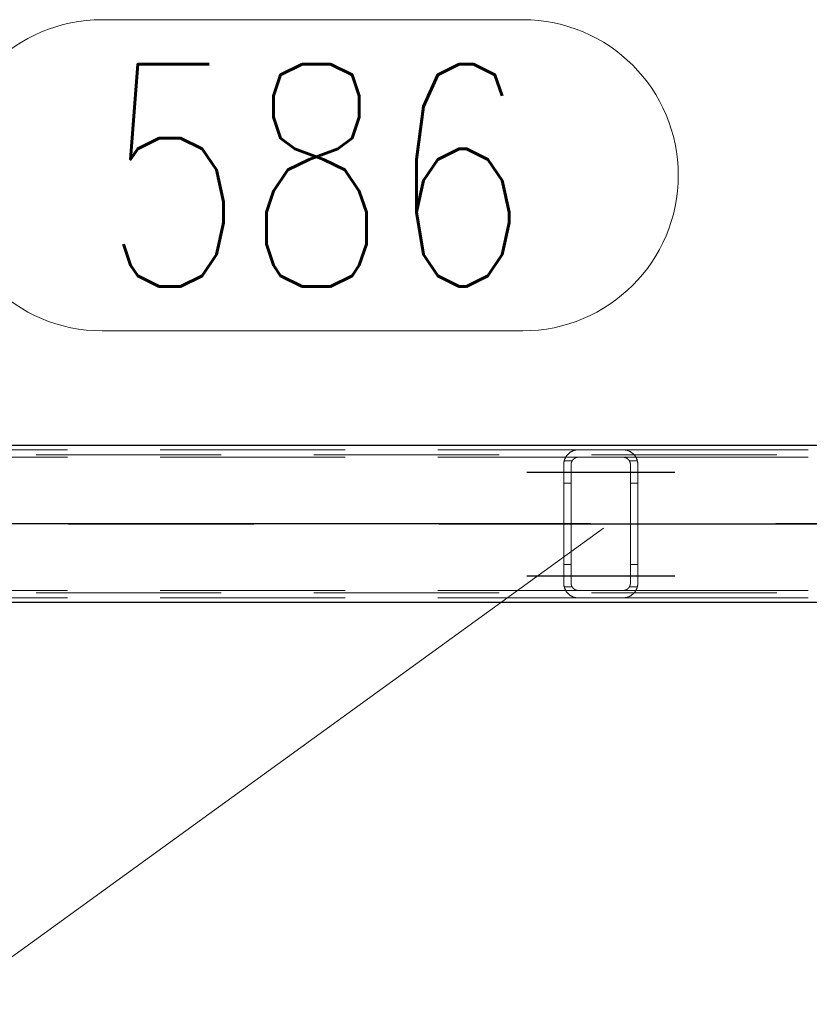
# Model space of a CAD drawing. Header units: millimetres. Extents: x -851 to 2, y 9346 to 10016.
# Tile 88 of 256: x -752 to -741, y 9569 to 9583. Entities that reach past the tile are written whole.
import ezdxf

# ---------------------------------------------------------------- set-up
doc = ezdxf.new("R2010")
doc.units = ezdxf.units.MM
doc.header["$LTSCALE"] = 10
doc.linetypes.add('HIDDEN', pattern=[0.375, 0.25, -0.125])
doc.linetypes.add('MITTE', pattern=[2, 1.25, -0.25, 0.25, -0.25])
for name, color, linetype, lineweight in [('PS_Hidden', 2, 'HIDDEN', 9), ('PS_Pos', 1, 'Continuous', 15), ('PS_Shape', 161, 'Continuous', 30), ('PS_SOLID', 7, 'Continuous', 30)]:
    doc.layers.add(name, color=color, linetype=linetype, lineweight=lineweight)
doc.layers.add('PS_Mid', color=5, linetype='MITTE')
doc.styles.add('simplex', font='simplex.shx', dxfattribs={"width": 0.75})

# ---------------------------------------------------------------- blocks, each defined once
blk = doc.blocks.new('*X706')
at = {"layer": 'PS_Hidden', "color": 2, "linetype": 'HIDDEN'}
for p, q in [((-753.568, 9576.79), (-744.168, 9576.79)), ((-744.229, 9576.781), (-744.223, 9576.783)), ((-744.223, 9576.783), (-744.218, 9576.784)), ((-744.218, 9576.784), (-744.211, 9576.786)), ((-744.211, 9576.786), (-744.205, 9576.787)), ((-744.205, 9576.787), (-744.198, 9576.788)), ((-744.198, 9576.788), (-744.191, 9576.789)), ((-744.191, 9576.789), (-744.183, 9576.79)), ((-744.183, 9576.79), (-744.176, 9576.79)), ((-744.176, 9576.79), (-744.168, 9576.79)), ((-744.168, 9576.79), (-743.568, 9576.79)), ((-744.168, 9576.79), (-744.168, 9576.79)), ((-743.568, 9576.79), (-743.561, 9576.79)), ((-743.568, 9576.79), (-734.22, 9576.79)), ((-743.561, 9576.79), (-743.554, 9576.79)), ((-743.554, 9576.79), (-743.547, 9576.789)), ((-743.547, 9576.789), (-743.54, 9576.788)), ((-743.54, 9576.788), (-743.533, 9576.787)), ((-743.533, 9576.787), (-743.526, 9576.786)), ((-743.526, 9576.786), (-743.519, 9576.784)), ((-743.519, 9576.784), (-743.513, 9576.783)), ((-743.513, 9576.783), (-743.507, 9576.781)), ((-486.492, 9576.72), (-781.692, 9576.72)), ((-753.568, 9576.69), (-744.168, 9576.69)), ((-744.36, 9576.647), (-744.359, 9576.652)), ((-744.359, 9576.652), (-744.357, 9576.656)), ((-744.357, 9576.656), (-744.356, 9576.661)), ((-744.356, 9576.661), (-744.354, 9576.665)), ((-744.354, 9576.665), (-744.352, 9576.67)), ((-744.352, 9576.67), (-744.35, 9576.674)), ((-744.35, 9576.674), (-744.348, 9576.678)), ((-744.348, 9576.678), (-744.346, 9576.682)), ((-744.346, 9576.682), (-744.344, 9576.686)), ((-744.344, 9576.686), (-744.342, 9576.69)), ((-744.342, 9576.69), (-744.339, 9576.694)), ((-744.339, 9576.694), (-744.337, 9576.698)), ((-744.337, 9576.698), (-744.334, 9576.702)), ((-744.334, 9576.702), (-744.332, 9576.706)), ((-744.332, 9576.706), (-744.329, 9576.709)), ((-744.329, 9576.709), (-744.326, 9576.713)), ((-744.326, 9576.713), (-744.324, 9576.716)), ((-744.324, 9576.716), (-744.321, 9576.72)), ((-744.321, 9576.72), (-744.318, 9576.723)), ((-744.318, 9576.723), (-744.315, 9576.727)), ((-744.315, 9576.727), (-744.312, 9576.73)), ((-744.312, 9576.73), (-744.309, 9576.733)), ((-744.309, 9576.733), (-744.305, 9576.736)), ((-744.305, 9576.736), (-744.302, 9576.739)), ((-744.302, 9576.739), (-744.299, 9576.742)), ((-744.299, 9576.742), (-744.296, 9576.745)), ((-744.296, 9576.745), (-744.292, 9576.747)), ((-744.292, 9576.747), (-744.289, 9576.75)), ((-744.289, 9576.75), (-744.285, 9576.753)), ((-744.285, 9576.753), (-744.281, 9576.756)), ((-744.281, 9576.756), (-744.277, 9576.758)), ((-744.277, 9576.758), (-744.273, 9576.761)), ((-744.273, 9576.761), (-744.268, 9576.763)), ((-744.268, 9576.763), (-744.264, 9576.766)), ((-744.264, 9576.766), (-744.259, 9576.768)), ((-744.259, 9576.768), (-744.255, 9576.771)), ((-744.255, 9576.771), (-744.25, 9576.773)), ((-744.25, 9576.773), (-744.245, 9576.775)), ((-744.249, 9576.65), (-744.25, 9576.648)), ((-744.247, 9576.652), (-744.249, 9576.65)), ((-744.246, 9576.654), (-744.247, 9576.652)), ((-744.244, 9576.655), (-744.246, 9576.654)), ((-744.245, 9576.775), (-744.24, 9576.777)), ((-744.243, 9576.657), (-744.244, 9576.655)), ((-744.241, 9576.659), (-744.243, 9576.657)), ((-744.24, 9576.661), (-744.241, 9576.659)), ((-744.24, 9576.777), (-744.234, 9576.779)), ((-744.238, 9576.662), (-744.24, 9576.661)), ((-744.236, 9576.664), (-744.238, 9576.662)), ((-744.234, 9576.665), (-744.236, 9576.664)), ((-744.234, 9576.779), (-744.229, 9576.781)), ((-744.233, 9576.667), (-744.234, 9576.665)), ((-744.231, 9576.668), (-744.233, 9576.667)), ((-744.229, 9576.67), (-744.231, 9576.668)), ((-744.227, 9576.671), (-744.229, 9576.67)), ((-744.225, 9576.673), (-744.227, 9576.671)), ((-744.223, 9576.674), (-744.225, 9576.673)), ((-744.22, 9576.676), (-744.223, 9576.674)), ((-744.218, 9576.677), (-744.22, 9576.676)), ((-744.216, 9576.678), (-744.218, 9576.677)), ((-744.213, 9576.68), (-744.216, 9576.678)), ((-744.211, 9576.681), (-744.213, 9576.68)), ((-744.208, 9576.682), (-744.211, 9576.681)), ((-744.205, 9576.683), (-744.208, 9576.682)), ((-744.203, 9576.684), (-744.205, 9576.683)), ((-744.2, 9576.685), (-744.203, 9576.684)), ((-744.197, 9576.686), (-744.2, 9576.685)), ((-744.194, 9576.687), (-744.197, 9576.686)), ((-744.191, 9576.688), (-744.194, 9576.687)), ((-744.188, 9576.688), (-744.191, 9576.688)), ((-744.185, 9576.689), (-744.188, 9576.688)), ((-744.182, 9576.689), (-744.185, 9576.689)), ((-744.178, 9576.69), (-744.182, 9576.689)), ((-744.175, 9576.69), (-744.178, 9576.69)), ((-744.172, 9576.69), (-744.175, 9576.69)), ((-744.168, 9576.69), (-744.172, 9576.69)), ((-743.568, 9576.69), (-744.168, 9576.69)), ((-743.565, 9576.69), (-743.568, 9576.69)), ((-743.568, 9576.69), (-743.568, 9576.69)), ((-743.568, 9576.69), (-734.428, 9576.69)), ((-743.562, 9576.69), (-743.565, 9576.69)), ((-743.559, 9576.69), (-743.562, 9576.69)), ((-743.555, 9576.689), (-743.559, 9576.69)), ((-743.552, 9576.689), (-743.555, 9576.689)), ((-743.549, 9576.688), (-743.552, 9576.689)), ((-743.545, 9576.688), (-743.549, 9576.688)), ((-743.542, 9576.687), (-743.545, 9576.688)), ((-743.539, 9576.686), (-743.542, 9576.687)), ((-743.536, 9576.685), (-743.539, 9576.686)), ((-743.533, 9576.684), (-743.536, 9576.685)), ((-743.531, 9576.683), (-743.533, 9576.684)), ((-743.528, 9576.682), (-743.531, 9576.683)), ((-743.525, 9576.681), (-743.528, 9576.682)), ((-743.523, 9576.679), (-743.525, 9576.681)), ((-743.52, 9576.678), (-743.523, 9576.679)), ((-743.518, 9576.677), (-743.52, 9576.678)), ((-743.515, 9576.675), (-743.518, 9576.677)), ((-743.513, 9576.674), (-743.515, 9576.675)), ((-743.511, 9576.672), (-743.513, 9576.674)), ((-743.509, 9576.67), (-743.511, 9576.672)), ((-743.507, 9576.669), (-743.509, 9576.67)), ((-743.507, 9576.781), (-743.502, 9576.779)), ((-743.505, 9576.667), (-743.507, 9576.669)), ((-743.503, 9576.666), (-743.505, 9576.667)), ((-743.501, 9576.664), (-743.503, 9576.666)), ((-743.502, 9576.779), (-743.497, 9576.777)), ((-743.499, 9576.662), (-743.501, 9576.664)), ((-743.497, 9576.661), (-743.499, 9576.662)), ((-743.497, 9576.777), (-743.492, 9576.775)), ((-743.496, 9576.659), (-743.497, 9576.661)), ((-743.494, 9576.657), (-743.496, 9576.659)), ((-743.493, 9576.656), (-743.494, 9576.657)), ((-743.491, 9576.654), (-743.493, 9576.656)), ((-743.492, 9576.775), (-743.487, 9576.773)), ((-743.49, 9576.652), (-743.491, 9576.654)), ((-743.488, 9576.65), (-743.49, 9576.652)), ((-743.487, 9576.648), (-743.488, 9576.65)), ((-743.487, 9576.773), (-743.482, 9576.771)), ((-743.486, 9576.647), (-743.487, 9576.648)), ((-743.482, 9576.771), (-743.477, 9576.768)), ((-743.477, 9576.768), (-743.472, 9576.766)), ((-743.472, 9576.766), (-743.468, 9576.763)), ((-743.468, 9576.763), (-743.463, 9576.76)), ((-743.463, 9576.76), (-743.459, 9576.758)), ((-743.459, 9576.758), (-743.455, 9576.755)), ((-743.455, 9576.755), (-743.451, 9576.752)), ((-743.451, 9576.752), (-743.447, 9576.749)), ((-743.447, 9576.749), (-743.443, 9576.746)), ((-743.443, 9576.746), (-743.439, 9576.743)), ((-743.439, 9576.743), (-743.436, 9576.74)), ((-743.436, 9576.74), (-743.432, 9576.737)), ((-743.432, 9576.737), (-743.429, 9576.734)), ((-743.429, 9576.734), (-743.426, 9576.731)), ((-743.426, 9576.731), (-743.423, 9576.728)), ((-743.423, 9576.728), (-743.42, 9576.725)), ((-743.42, 9576.725), (-743.417, 9576.721)), ((-743.417, 9576.721), (-743.414, 9576.718)), ((-743.414, 9576.718), (-743.412, 9576.715)), ((-743.412, 9576.715), (-743.409, 9576.711)), ((-743.409, 9576.711), (-743.406, 9576.707)), ((-743.406, 9576.707), (-743.404, 9576.704)), ((-743.404, 9576.704), (-743.401, 9576.7)), ((-743.401, 9576.7), (-743.399, 9576.696)), ((-743.399, 9576.696), (-743.396, 9576.692)), ((-743.396, 9576.692), (-743.394, 9576.688)), ((-743.394, 9576.688), (-743.392, 9576.684)), ((-743.392, 9576.684), (-743.39, 9576.68)), ((-743.39, 9576.68), (-743.388, 9576.676)), ((-743.388, 9576.676), (-743.386, 9576.672)), ((-743.386, 9576.672), (-743.384, 9576.668)), ((-743.384, 9576.668), (-743.382, 9576.663)), ((-743.382, 9576.663), (-743.381, 9576.659)), ((-743.381, 9576.659), (-743.379, 9576.655)), ((-743.379, 9576.655), (-743.378, 9576.65)), ((-743.378, 9576.65), (-743.376, 9576.646)), ((-744.368, 9576.605), (-744.367, 9576.61)), ((-744.368, 9576.6), (-744.368, 9576.605)), ((-744.368, 9576.595), (-744.368, 9576.6)), ((-744.368, 9576.59), (-744.368, 9576.595)), ((-744.368, 9574.99), (-744.368, 9576.59)), ((-744.367, 9576.615), (-744.366, 9576.619)), ((-744.367, 9576.61), (-744.367, 9576.615)), ((-744.366, 9576.619), (-744.365, 9576.624)), ((-744.365, 9576.629), (-744.364, 9576.634)), ((-744.365, 9576.624), (-744.365, 9576.629)), ((-744.364, 9576.634), (-744.363, 9576.638)), ((-744.363, 9576.638), (-744.361, 9576.643)), ((-744.255, 9576.64), (-744.362, 9576.64)), ((-744.361, 9576.643), (-744.36, 9576.647)), ((-744.267, 9576.604), (-744.268, 9576.601)), ((-744.268, 9576.601), (-744.268, 9576.599)), ((-744.268, 9576.599), (-744.268, 9576.597)), ((-744.268, 9576.597), (-744.268, 9576.595)), ((-744.268, 9576.595), (-744.268, 9576.593)), ((-744.268, 9576.593), (-744.268, 9576.59)), ((-744.268, 9576.59), (-744.268, 9574.99)), ((-744.266, 9576.61), (-744.267, 9576.608)), ((-744.267, 9576.608), (-744.267, 9576.606)), ((-744.267, 9576.606), (-744.267, 9576.604)), ((-744.265, 9576.615), (-744.266, 9576.613)), ((-744.266, 9576.613), (-744.266, 9576.61)), ((-744.264, 9576.619), (-744.265, 9576.617)), ((-744.265, 9576.617), (-744.265, 9576.615)), ((-744.263, 9576.621), (-744.264, 9576.619)), ((-744.262, 9576.626), (-744.263, 9576.624)), ((-744.263, 9576.624), (-744.263, 9576.621)), ((-744.261, 9576.628), (-744.262, 9576.626)), ((-744.26, 9576.63), (-744.261, 9576.628)), ((-744.259, 9576.632), (-744.26, 9576.63)), ((-744.258, 9576.634), (-744.259, 9576.632)), ((-744.257, 9576.636), (-744.258, 9576.634)), ((-744.256, 9576.638), (-744.257, 9576.636)), ((-744.255, 9576.64), (-744.256, 9576.638)), ((-744.254, 9576.642), (-744.255, 9576.64)), ((-744.253, 9576.644), (-744.254, 9576.642)), ((-744.251, 9576.646), (-744.253, 9576.644)), ((-744.25, 9576.648), (-744.251, 9576.646)), ((-743.484, 9576.645), (-743.486, 9576.647)), ((-743.483, 9576.643), (-743.484, 9576.645)), ((-743.482, 9576.641), (-743.483, 9576.643)), ((-743.481, 9576.639), (-743.482, 9576.641)), ((-743.375, 9576.64), (-743.482, 9576.64)), ((-743.48, 9576.637), (-743.481, 9576.639)), ((-743.479, 9576.635), (-743.48, 9576.637)), ((-743.478, 9576.633), (-743.479, 9576.635)), ((-743.477, 9576.631), (-743.478, 9576.633)), ((-743.476, 9576.629), (-743.477, 9576.631)), ((-743.475, 9576.627), (-743.476, 9576.629)), ((-743.474, 9576.624), (-743.475, 9576.627)), ((-743.474, 9576.622), (-743.474, 9576.624)), ((-743.473, 9576.62), (-743.474, 9576.622)), ((-743.472, 9576.618), (-743.473, 9576.62)), ((-743.472, 9576.616), (-743.472, 9576.618)), ((-743.471, 9576.614), (-743.472, 9576.616)), ((-743.471, 9576.612), (-743.471, 9576.614)), ((-743.47, 9576.61), (-743.471, 9576.612)), ((-743.47, 9576.607), (-743.47, 9576.61)), ((-743.47, 9576.605), (-743.47, 9576.607)), ((-743.469, 9576.603), (-743.47, 9576.605)), ((-743.469, 9576.601), (-743.469, 9576.603)), ((-743.469, 9576.599), (-743.469, 9576.601)), ((-743.469, 9576.597), (-743.469, 9576.599)), ((-743.468, 9576.595), (-743.469, 9576.597)), ((-743.468, 9576.592), (-743.468, 9576.595)), ((-743.468, 9576.59), (-743.468, 9576.592)), ((-743.468, 9574.99), (-743.468, 9576.59)), ((-743.376, 9576.646), (-743.375, 9576.641)), ((-743.375, 9576.641), (-743.374, 9576.637)), ((-743.374, 9576.637), (-743.373, 9576.632)), ((-743.373, 9576.632), (-743.372, 9576.628)), ((-743.372, 9576.628), (-743.371, 9576.623)), ((-743.371, 9576.623), (-743.37, 9576.618)), ((-743.37, 9576.618), (-743.37, 9576.614)), ((-743.37, 9576.614), (-743.369, 9576.609)), ((-743.369, 9576.609), (-743.369, 9576.604)), ((-743.369, 9576.604), (-743.369, 9576.6)), ((-743.369, 9576.6), (-743.368, 9576.595)), ((-743.368, 9576.595), (-743.368, 9576.59)), ((-743.368, 9576.59), (-743.368, 9574.99)), ((-743.368, 9576.59), (-743.368, 9576.59)), ((-744.268, 9576.34), (-744.368, 9576.34)), ((-743.368, 9576.34), (-743.468, 9576.34)), ((-744.268, 9575.24), (-744.368, 9575.24)), ((-743.368, 9575.24), (-743.468, 9575.24)), ((-744.368, 9574.985), (-744.368, 9574.99)), ((-744.368, 9574.981), (-744.368, 9574.985)), ((-744.368, 9574.976), (-744.368, 9574.981)), ((-744.367, 9574.971), (-744.368, 9574.976)), ((-744.367, 9574.966), (-744.367, 9574.971)), ((-744.366, 9574.961), (-744.367, 9574.966)), ((-744.365, 9574.957), (-744.366, 9574.961)), ((-744.365, 9574.952), (-744.365, 9574.957)), ((-744.364, 9574.947), (-744.365, 9574.952)), ((-744.363, 9574.943), (-744.364, 9574.947)), ((-744.361, 9574.938), (-744.363, 9574.943)), ((-744.255, 9574.94), (-744.362, 9574.94)), ((-744.36, 9574.933), (-744.361, 9574.938)), ((-744.359, 9574.929), (-744.36, 9574.933)), ((-744.357, 9574.924), (-744.359, 9574.929)), ((-744.356, 9574.92), (-744.357, 9574.924)), ((-744.268, 9574.99), (-744.268, 9574.988)), ((-744.268, 9574.988), (-744.268, 9574.986)), ((-744.268, 9574.986), (-744.268, 9574.984)), ((-744.268, 9574.984), (-744.268, 9574.981)), ((-744.268, 9574.981), (-744.268, 9574.979)), ((-744.268, 9574.979), (-744.267, 9574.977)), ((-744.267, 9574.977), (-744.267, 9574.975)), ((-744.267, 9574.975), (-744.267, 9574.973)), ((-744.267, 9574.973), (-744.266, 9574.97)), ((-744.266, 9574.97), (-744.266, 9574.968)), ((-744.266, 9574.968), (-744.265, 9574.966)), ((-744.265, 9574.966), (-744.265, 9574.964)), ((-744.265, 9574.964), (-744.264, 9574.962)), ((-744.264, 9574.962), (-744.263, 9574.959)), ((-744.263, 9574.959), (-744.263, 9574.957)), ((-744.263, 9574.957), (-744.262, 9574.955)), ((-744.262, 9574.955), (-744.261, 9574.953)), ((-744.261, 9574.953), (-744.26, 9574.951)), ((-744.26, 9574.951), (-744.259, 9574.949)), ((-744.259, 9574.949), (-744.258, 9574.947)), ((-744.258, 9574.947), (-744.257, 9574.945)), ((-744.257, 9574.945), (-744.256, 9574.942)), ((-744.256, 9574.942), (-744.255, 9574.94)), ((-744.255, 9574.94), (-744.254, 9574.938)), ((-744.254, 9574.938), (-744.253, 9574.937)), ((-744.253, 9574.937), (-744.251, 9574.935)), ((-744.251, 9574.935), (-744.25, 9574.933)), ((-744.25, 9574.933), (-744.249, 9574.931)), ((-744.249, 9574.931), (-744.247, 9574.929)), ((-744.247, 9574.929), (-744.246, 9574.927)), ((-744.246, 9574.927), (-744.244, 9574.925)), ((-744.244, 9574.925), (-744.243, 9574.924)), ((-744.243, 9574.924), (-744.241, 9574.922)), ((-744.241, 9574.922), (-744.24, 9574.92)), ((-743.497, 9574.92), (-743.496, 9574.922)), ((-743.496, 9574.922), (-743.494, 9574.923)), ((-743.494, 9574.923), (-743.493, 9574.925)), ((-743.493, 9574.925), (-743.491, 9574.927)), ((-743.491, 9574.927), (-743.49, 9574.929)), ((-743.49, 9574.929), (-743.488, 9574.93)), ((-743.488, 9574.93), (-743.487, 9574.932)), ((-743.487, 9574.932), (-743.486, 9574.934)), ((-743.486, 9574.934), (-743.484, 9574.936)), ((-743.484, 9574.936), (-743.483, 9574.938)), ((-743.483, 9574.938), (-743.482, 9574.94)), ((-743.482, 9574.94), (-743.481, 9574.942)), ((-743.375, 9574.94), (-743.482, 9574.94)), ((-743.481, 9574.942), (-743.48, 9574.944)), ((-743.48, 9574.944), (-743.479, 9574.946)), ((-743.479, 9574.946), (-743.478, 9574.948)), ((-743.478, 9574.948), (-743.477, 9574.95)), ((-743.477, 9574.95), (-743.476, 9574.952)), ((-743.476, 9574.952), (-743.475, 9574.954)), ((-743.475, 9574.954), (-743.474, 9574.956)), ((-743.474, 9574.958), (-743.473, 9574.96)), ((-743.474, 9574.956), (-743.474, 9574.958)), ((-743.473, 9574.96), (-743.472, 9574.963)), ((-743.472, 9574.965), (-743.471, 9574.967)), ((-743.472, 9574.963), (-743.472, 9574.965)), ((-743.471, 9574.969), (-743.47, 9574.971)), ((-743.471, 9574.967), (-743.471, 9574.969)), ((-743.47, 9574.975), (-743.469, 9574.978)), ((-743.47, 9574.973), (-743.47, 9574.975)), ((-743.47, 9574.971), (-743.47, 9574.973)), ((-743.469, 9574.984), (-743.468, 9574.986)), ((-743.469, 9574.982), (-743.469, 9574.984)), ((-743.469, 9574.98), (-743.469, 9574.982)), ((-743.469, 9574.978), (-743.469, 9574.98)), ((-743.468, 9574.988), (-743.468, 9574.99)), ((-743.468, 9574.99), (-743.468, 9574.99)), ((-743.468, 9574.986), (-743.468, 9574.988)), ((-743.381, 9574.922), (-743.382, 9574.917)), ((-743.379, 9574.926), (-743.381, 9574.922)), ((-743.378, 9574.93), (-743.379, 9574.926)), ((-743.376, 9574.935), (-743.378, 9574.93)), ((-743.375, 9574.939), (-743.376, 9574.935)), ((-743.374, 9574.944), (-743.375, 9574.939)), ((-743.373, 9574.949), (-743.374, 9574.944)), ((-743.372, 9574.953), (-743.373, 9574.949)), ((-743.371, 9574.958), (-743.372, 9574.953)), ((-743.37, 9574.962), (-743.371, 9574.958)), ((-743.369, 9574.972), (-743.37, 9574.967)), ((-743.37, 9574.967), (-743.37, 9574.962)), ((-743.368, 9574.986), (-743.369, 9574.981)), ((-743.369, 9574.981), (-743.369, 9574.976)), ((-743.369, 9574.976), (-743.369, 9574.972)), ((-743.368, 9574.99), (-743.368, 9574.986)), ((-486.492, 9574.86), (-781.692, 9574.86)), ((-753.568, 9574.89), (-744.168, 9574.89)), ((-753.568, 9574.79), (-744.168, 9574.79)), ((-744.354, 9574.916), (-744.356, 9574.92)), ((-744.352, 9574.911), (-744.354, 9574.916)), ((-744.35, 9574.907), (-744.352, 9574.911)), ((-744.348, 9574.903), (-744.35, 9574.907)), ((-744.346, 9574.899), (-744.348, 9574.903)), ((-744.344, 9574.895), (-744.346, 9574.899)), ((-744.342, 9574.89), (-744.344, 9574.895)), ((-744.339, 9574.887), (-744.342, 9574.89)), ((-744.337, 9574.883), (-744.339, 9574.887)), ((-744.334, 9574.879), (-744.337, 9574.883)), ((-744.332, 9574.875), (-744.334, 9574.879)), ((-744.329, 9574.871), (-744.332, 9574.875)), ((-744.326, 9574.868), (-744.329, 9574.871)), ((-744.324, 9574.864), (-744.326, 9574.868)), ((-744.321, 9574.861), (-744.324, 9574.864)), ((-744.318, 9574.858), (-744.321, 9574.861)), ((-744.315, 9574.854), (-744.318, 9574.858)), ((-744.312, 9574.851), (-744.315, 9574.854)), ((-744.309, 9574.848), (-744.312, 9574.851)), ((-744.305, 9574.845), (-744.309, 9574.848)), ((-744.302, 9574.842), (-744.305, 9574.845)), ((-744.299, 9574.839), (-744.302, 9574.842)), ((-744.296, 9574.836), (-744.299, 9574.839)), ((-744.292, 9574.833), (-744.296, 9574.836)), ((-744.289, 9574.831), (-744.292, 9574.833)), ((-744.285, 9574.828), (-744.289, 9574.831)), ((-744.281, 9574.825), (-744.285, 9574.828)), ((-744.277, 9574.822), (-744.281, 9574.825)), ((-744.273, 9574.82), (-744.277, 9574.822)), ((-744.268, 9574.817), (-744.273, 9574.82)), ((-744.264, 9574.815), (-744.268, 9574.817)), ((-744.259, 9574.812), (-744.264, 9574.815)), ((-744.255, 9574.81), (-744.259, 9574.812)), ((-744.25, 9574.808), (-744.255, 9574.81)), ((-744.245, 9574.806), (-744.25, 9574.808)), ((-744.24, 9574.803), (-744.245, 9574.806)), ((-744.24, 9574.92), (-744.238, 9574.918)), ((-744.234, 9574.802), (-744.24, 9574.803)), ((-744.238, 9574.918), (-744.236, 9574.917)), ((-744.236, 9574.917), (-744.234, 9574.915)), ((-744.234, 9574.915), (-744.233, 9574.914)), ((-744.229, 9574.8), (-744.234, 9574.802)), ((-744.233, 9574.914), (-744.231, 9574.912)), ((-744.231, 9574.912), (-744.229, 9574.911)), ((-744.229, 9574.911), (-744.227, 9574.909)), ((-744.223, 9574.798), (-744.229, 9574.8)), ((-744.227, 9574.909), (-744.225, 9574.908)), ((-744.225, 9574.908), (-744.223, 9574.906)), ((-744.223, 9574.906), (-744.22, 9574.905)), ((-744.218, 9574.797), (-744.223, 9574.798)), ((-744.22, 9574.905), (-744.218, 9574.904)), ((-744.218, 9574.904), (-744.216, 9574.902)), ((-744.211, 9574.795), (-744.218, 9574.797)), ((-744.216, 9574.902), (-744.213, 9574.901)), ((-744.213, 9574.901), (-744.211, 9574.9)), ((-744.211, 9574.9), (-744.208, 9574.899)), ((-744.205, 9574.794), (-744.211, 9574.795)), ((-744.208, 9574.899), (-744.205, 9574.897)), ((-744.205, 9574.897), (-744.203, 9574.896)), ((-744.198, 9574.793), (-744.205, 9574.794)), ((-744.203, 9574.896), (-744.2, 9574.895)), ((-744.2, 9574.895), (-744.197, 9574.895)), ((-744.191, 9574.792), (-744.198, 9574.793)), ((-744.197, 9574.895), (-744.194, 9574.894)), ((-744.194, 9574.894), (-744.191, 9574.893)), ((-744.191, 9574.893), (-744.188, 9574.892)), ((-744.183, 9574.791), (-744.191, 9574.792)), ((-744.188, 9574.892), (-744.185, 9574.892)), ((-744.185, 9574.892), (-744.182, 9574.891)), ((-744.176, 9574.791), (-744.183, 9574.791)), ((-744.182, 9574.891), (-744.178, 9574.891)), ((-744.178, 9574.891), (-744.175, 9574.891)), ((-744.168, 9574.79), (-744.176, 9574.791)), ((-744.175, 9574.891), (-744.172, 9574.89)), ((-744.172, 9574.89), (-744.168, 9574.89)), ((-744.168, 9574.89), (-743.568, 9574.89)), ((-744.168, 9574.89), (-744.168, 9574.89)), ((-743.568, 9574.79), (-744.168, 9574.79)), ((-743.568, 9574.89), (-743.565, 9574.89)), ((-743.568, 9574.89), (-734.428, 9574.89)), ((-743.561, 9574.791), (-743.568, 9574.79)), ((-743.568, 9574.79), (-734.22, 9574.79)), ((-743.565, 9574.89), (-743.562, 9574.891)), ((-743.562, 9574.891), (-743.559, 9574.891)), ((-743.554, 9574.791), (-743.561, 9574.791)), ((-743.559, 9574.891), (-743.555, 9574.891)), ((-743.555, 9574.891), (-743.552, 9574.892)), ((-743.547, 9574.792), (-743.554, 9574.791)), ((-743.552, 9574.892), (-743.549, 9574.892)), ((-743.549, 9574.892), (-743.545, 9574.893)), ((-743.54, 9574.792), (-743.547, 9574.792)), ((-743.545, 9574.893), (-743.542, 9574.894)), ((-743.542, 9574.894), (-743.539, 9574.895)), ((-743.533, 9574.794), (-743.54, 9574.792)), ((-743.539, 9574.895), (-743.536, 9574.896)), ((-743.536, 9574.896), (-743.533, 9574.897)), ((-743.533, 9574.897), (-743.531, 9574.898)), ((-743.526, 9574.795), (-743.533, 9574.794)), ((-743.531, 9574.898), (-743.528, 9574.899)), ((-743.528, 9574.899), (-743.525, 9574.9)), ((-743.519, 9574.796), (-743.526, 9574.795)), ((-743.525, 9574.9), (-743.523, 9574.901)), ((-743.523, 9574.901), (-743.52, 9574.903)), ((-743.52, 9574.903), (-743.518, 9574.904)), ((-743.513, 9574.798), (-743.519, 9574.796)), ((-743.518, 9574.904), (-743.515, 9574.906)), ((-743.515, 9574.906), (-743.513, 9574.907)), ((-743.513, 9574.907), (-743.511, 9574.909)), ((-743.507, 9574.8), (-743.513, 9574.798)), ((-743.511, 9574.909), (-743.509, 9574.91)), ((-743.509, 9574.91), (-743.507, 9574.912)), ((-743.507, 9574.912), (-743.505, 9574.913)), ((-743.502, 9574.802), (-743.507, 9574.8)), ((-743.505, 9574.913), (-743.503, 9574.915)), ((-743.503, 9574.915), (-743.501, 9574.917)), ((-743.497, 9574.804), (-743.502, 9574.802)), ((-743.501, 9574.917), (-743.499, 9574.918)), ((-743.499, 9574.918), (-743.497, 9574.92)), ((-743.492, 9574.806), (-743.497, 9574.804)), ((-743.487, 9574.808), (-743.492, 9574.806)), ((-743.482, 9574.81), (-743.487, 9574.808)), ((-743.477, 9574.813), (-743.482, 9574.81)), ((-743.472, 9574.815), (-743.477, 9574.813)), ((-743.468, 9574.818), (-743.472, 9574.815)), ((-743.463, 9574.82), (-743.468, 9574.818)), ((-743.459, 9574.823), (-743.463, 9574.82)), ((-743.455, 9574.826), (-743.459, 9574.823)), ((-743.451, 9574.829), (-743.455, 9574.826)), ((-743.447, 9574.832), (-743.451, 9574.829)), ((-743.443, 9574.835), (-743.447, 9574.832)), ((-743.439, 9574.838), (-743.443, 9574.835)), ((-743.436, 9574.841), (-743.439, 9574.838)), ((-743.432, 9574.844), (-743.436, 9574.841)), ((-743.429, 9574.847), (-743.432, 9574.844)), ((-743.426, 9574.85), (-743.429, 9574.847)), ((-743.423, 9574.853), (-743.426, 9574.85)), ((-743.42, 9574.856), (-743.423, 9574.853)), ((-743.417, 9574.859), (-743.42, 9574.856)), ((-743.414, 9574.863), (-743.417, 9574.859)), ((-743.412, 9574.866), (-743.414, 9574.863)), ((-743.409, 9574.87), (-743.412, 9574.866)), ((-743.406, 9574.873), (-743.409, 9574.87)), ((-743.404, 9574.877), (-743.406, 9574.873)), ((-743.401, 9574.881), (-743.404, 9574.877)), ((-743.399, 9574.885), (-743.401, 9574.881)), ((-743.396, 9574.888), (-743.399, 9574.885)), ((-743.394, 9574.892), (-743.396, 9574.888)), ((-743.392, 9574.896), (-743.394, 9574.892)), ((-743.39, 9574.9), (-743.392, 9574.896)), ((-743.388, 9574.905), (-743.39, 9574.9)), ((-743.386, 9574.909), (-743.388, 9574.905)), ((-743.384, 9574.913), (-743.386, 9574.909)), ((-743.382, 9574.917), (-743.384, 9574.913))]:
    blk.add_line(p, q, dxfattribs=at)
at = {"layer": 'PS_Mid', "color": 5, "linetype": 'MITTE'}
for p, q in [((-744.868, 9576.49), (-743.768, 9576.49)), ((-744.868, 9576.49), (-743.768, 9576.49)), ((-743.968, 9576.49), (-742.868, 9576.49)), ((-743.968, 9576.49), (-742.868, 9576.49)), ((-786.052, 9575.79), (-731.684, 9575.79)), ((-484.003, 9575.79), (-784.181, 9575.79)), ((-743.868, 9575.79), (-743.868, 9575.79)), ((-744.868, 9575.09), (-743.768, 9575.09)), ((-744.868, 9575.09), (-743.768, 9575.09)), ((-743.968, 9575.09), (-742.868, 9575.09)), ((-743.968, 9575.09), (-742.868, 9575.09))]:
    blk.add_line(p, q, dxfattribs=at)
at = {"layer": 'PS_SOLID', "color": 7, "linetype": 'Continuous'}
for p, q in [((-486.492, 9576.85), (-781.692, 9576.85)), ((-486.492, 9574.73), (-781.692, 9574.73))]:
    blk.add_line(p, q, dxfattribs=at)
blk = doc.blocks.new('*X761')
at = {"color": 1}
for p, q in [((-750.601, 9582.596), (-744.922, 9582.596)), ((-758.865, 9575.79), (-757.701, 9580.496)), ((-757.701, 9580.496), (-752.701, 9580.496)), ((-750.601, 9578.396), (-744.922, 9578.396))]:
    blk.add_line(p, q, dxfattribs=at)
for centre, start, end in [((-750.601, 9580.496), 90, 270), ((-744.922, 9580.496), 270, 90)]:
    blk.add_arc(centre, 2.1, start, end, dxfattribs=at)
at = {"color": 30, "style": 'simplex', "width": 0.75}
blk.add_text('586', height=3, dxfattribs=at).set_placement((-750.601, 9578.996))
blk = doc.blocks.new('*X1342')
at = {"color": 1}
blk.add_line((-743.83, 9575.733), (-752.701, 9569.304), dxfattribs=at)

msp = doc.modelspace()

# ---------------------------------------------------------------- block references
at = {"layer": 'PS_Pos'}
for name in ['*X761', '*X1342']:
    msp.add_blockref(name, (0, 0), dxfattribs=at)
at = {"layer": 'PS_Shape', "color": 31}
msp.add_blockref('*X706', (0, 0), dxfattribs=at)

doc.saveas('drawing.dxf')
